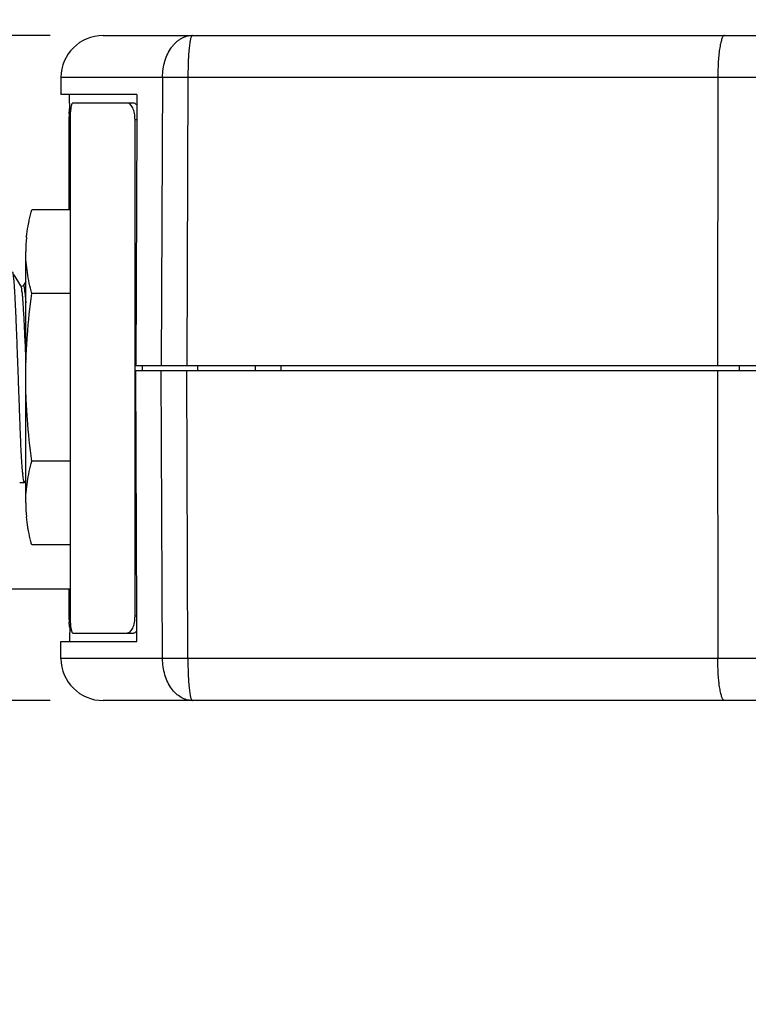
# Model space of a CAD drawing. Header units: inches. Extents: x 0.2 to 16.8, y 0.2 to 10.8.
# Tile 33 of 37: x 6.849 to 7.711, y 8.899 to 10.066. Entities that reach past the tile are written whole.
import ezdxf

# ---------------------------------------------------------------- set-up
doc = ezdxf.new("R2010")
doc.units = ezdxf.units.IN
doc.header["$LTSCALE"] = 0.935
doc.header["$MEASUREMENT"] = 0
doc.layers.get('0').update_dxf_attribs({"linetype": 'CONTINUOUS'})
doc.layers.add('DIMENSIONS', color=7, linetype='CONTINUOUS')
doc.styles.get("Standard").update_dxf_attribs({"font": 'txt', "width": 0.8})
doc.dimstyles.new('DIMSTYLE_1', dxfattribs={"dimtxt": 0.125, "dimasz": 0.18, "dimexe": 0.18, "dimexo": 0.0625, "dimgap": 0.09, "dimtad": 0, "dimtih": 1, "dimtoh": 1, "dimdec": 3, "dimzin": 4, "dimdsep": 46, "dimtxsty": 'STANDARD', "dimblk": '_FILLED', "dimblk1": '_FILLED', "dimblk2": '_FILLED', "dimcen": 0.09, "dimadec": 0, "dimazin": 0, "dimtp": 0.01, "dimtm": 0.01, "dimtfac": 1, "dimtdec": 3, "dimtofl": 0, "dimtmove": 0, "dimatfit": 3, "dimldrblk": '_FILLED', "dimfxl": 1, "dimtolj": 1, "dimtzin": 4, "dimarcsym": 0})

# ---------------------------------------------------------------- blocks, each defined once
blk = doc.blocks.new('_FILLED')
at = {"color": 0, "linetype": 'BYBLOCK'}
blk.add_solid([(0, 0), (-1, 0.1736), (-1, -0.1736)], dxfattribs=at)
blk = doc.blocks.new('*D0')
at = {"layer": 'DIMENSIONS', "color": 2, "linetype": 'CONTINUOUS'}
for p, q in [((5.8029, 10.0468), (5.8029, 10.4068)), ((6.885, 10.0468), (5.6779, 10.0468)), ((6.885, 9.2588), (5.6779, 9.2588)), ((5.8029, 9.2588), (5.8029, 8.8988))]:
    blk.add_line(p, q, dxfattribs=at)
at = {"layer": 'DIMENSIONS', "color": 2, "linetype": 'CONTINUOUS', "xscale": 0.18, "yscale": 0.18, "zscale": 0.18}
for p, rotation in [((5.8029, 10.0468), 270), ((5.8029, 9.2588), 90)]:
    blk.add_blockref('_FILLED', p, dxfattribs=dict(at, rotation=rotation))
at = {"layer": 'DIMENSIONS', "color": 2, "linetype": 'CONTINUOUS', "insert": (5.8029, 9.7153), "char_height": 0.125, "width": 1.225, "attachment_point": 2, "line_spacing_factor": 0.9}
blk.add_mtext('.788{\\Ftxt.shx;\\W1.000000;\\H0.125000; }[20.02]', dxfattribs=at)

msp = doc.modelspace()

# ---------------------------------------------------------------- linework, layer by layer
at = {"color": 7, "linetype": 'CONTINUOUS'}
for p, q in [((6.9475, 10.0468), (10.9029, 10.0468)), ((6.8975, 9.9973), (6.8973, 9.9768)), ((6.9874, 9.9768), (6.8973, 9.9768)), ((6.9081, 9.9558), (6.9079, 9.9768)), ((6.9874, 9.9768), (6.9873, 9.9468)), ((6.9834, 9.9668), (6.9117, 9.9668)), ((6.9073, 9.954), (6.9078, 9.9594)), ((6.9078, 9.9594), (6.9081, 9.9613)), ((6.9071, 9.9468), (6.9071, 9.8404)), ((6.9084, 9.9468), (6.9084, 9.3588)), ((6.9853, 9.3588), (6.9853, 9.9468)), ((6.9873, 9.9468), (6.9862, 9.6558)), ((6.9084, 9.8404), (6.8631, 9.8404)), ((6.8559, 9.4929), (6.8559, 9.7908)), ((6.85, 9.7501), (6.8424, 9.7634)), ((6.8559, 9.7554), (6.8529, 9.7501)), ((6.85, 9.7501), (6.85, 9.7501)), ((6.8503, 9.7498), (6.8501, 9.75)), ((6.8509, 9.7495), (6.8503, 9.7498)), ((6.8529, 9.7501), (6.8529, 9.7502)), ((6.9084, 9.7411), (6.8631, 9.7411)), ((6.9862, 9.6558), (10.9029, 9.6558)), ((6.9862, 9.6498), (10.9029, 9.6498)), ((6.9873, 9.3588), (6.9862, 9.6498)), ((6.9941, 9.6498), (6.9941, 9.6558)), ((7.0596, 9.6498), (7.0596, 9.6558)), ((7.1279, 9.6498), (7.1279, 9.6558)), ((7.1579, 9.6558), (7.1579, 9.6498)), ((7.7005, 9.6558), (7.7005, 9.6498)), ((6.9084, 9.5425), (6.8631, 9.5425)), ((6.8527, 9.523), (6.8523, 9.5275)), ((6.8535, 9.5182), (6.8527, 9.523)), ((6.8544, 9.5171), (6.8563, 9.5203)), ((6.8541, 9.5168), (6.8488, 9.5168)), ((6.8544, 9.5171), (6.8542, 9.5168)), ((6.9084, 9.4432), (6.8631, 9.4432)), ((6.9084, 9.3906), (6.8359, 9.3906)), ((6.9071, 9.3906), (6.9071, 9.3588)), ((6.9874, 9.3288), (6.9873, 9.3588)), ((6.9078, 9.3463), (6.9073, 9.3517)), ((6.9081, 9.3498), (6.9079, 9.3288)), ((6.9117, 9.3388), (6.9834, 9.3388)), ((6.8975, 9.3084), (6.8973, 9.3288)), ((6.8973, 9.3288), (6.9874, 9.3288)), ((10.9029, 9.2588), (6.9475, 9.2588))]:
    msp.add_line(p, q, dxfattribs=at)
at = {"color": 9, "linetype": 'CONTINUOUS'}
for p, q in [((6.8975, 9.9973), (7.0178, 9.9973)), ((7.0178, 9.9973), (7.0164, 9.6558)), ((7.0178, 9.9973), (7.0479, 9.9973)), ((7.0479, 9.9973), (7.0465, 9.6558)), ((7.0479, 9.9973), (7.6753, 9.9973)), ((7.6753, 9.9973), (7.675, 9.6558)), ((7.6753, 9.9973), (7.7225, 9.9973)), ((6.9071, 9.9468), (6.9084, 9.9468)), ((6.9873, 9.9468), (6.9853, 9.9468)), ((6.8548, 9.7432), (6.8559, 9.7302)), ((7.0178, 9.3084), (7.0164, 9.6498)), ((7.0479, 9.3084), (7.0465, 9.6498)), ((7.675, 9.6498), (7.6753, 9.3084)), ((6.9071, 9.3588), (6.9084, 9.3588)), ((6.9873, 9.3588), (6.9853, 9.3588)), ((7.0178, 9.3084), (6.8975, 9.3084)), ((7.0479, 9.3084), (7.0178, 9.3084)), ((7.6753, 9.3084), (7.0479, 9.3084)), ((7.7225, 9.3084), (7.6753, 9.3084))]:
    msp.add_line(p, q, dxfattribs=at)
at = {"color": 7, "linetype": 'CONTINUOUS'}
msp.add_lwpolyline([(6.8529, 9.7502), (6.8528, 9.75), (6.8509, 9.7495)], dxfattribs=at)
for centre, radius, start, end in [((6.9475, 9.9968), 0.05, 90, 179.5), ((7.0355, 9.9469), 0.1284, 177.2647, 180.0106), ((7.0164, 9.9476), 0.1093, 176.6837, 177.1992), ((7.0395, 9.9468), 0.131, 178.6464, 180.0047), ((7.0192, 9.7907), 0.1633, 174.155, 179.9832), ((7.1374, 9.5524), 0.2862, 184.635, 184.9875), ((7.0212, 9.493), 0.1653, 180.0514, 185.7904), ((7.0381, 9.3588), 0.131, 179.9953, 181.3536), ((7.0232, 9.3584), 0.1161, 181.3112, 183.3012), ((6.9616, 9.353), 0.0542, 187.1564, 188.0046), ((6.9517, 9.3516), 0.0442, 187.9642, 189.4865), ((6.9475, 9.3088), 0.05, 180.5, 270)]:
    msp.add_arc(centre, radius, start, end, dxfattribs=at)
at = {"color": 9, "linetype": 'CONTINUOUS'}
for centre in [(6.7393, 9.7305), (6.7428, 9.7305)]:
    msp.add_arc(centre, 0.1128, 6.4646, 7.1224, dxfattribs=at)
for points, knots in [([(7.0178, 9.9973), (7.0179, 10.0006), (7.0184, 10.0071), (7.0204, 10.0165), (7.0237, 10.0251), (7.0274, 10.0315), (7.0309, 10.0359), (7.0337, 10.0387), (7.0367, 10.0412), (7.0398, 10.0432), (7.043, 10.0448), (7.0464, 10.046), (7.0492, 10.0466), (7.0515, 10.0468), (7.0527, 10.0468), (7.0532, 10.0468)], [0, 0, 0, 0, 0.147302, 0.291145, 0.428747, 0.558139, 0.619615, 0.678819, 0.735873, 0.791084, 0.844821, 0.897282, 0.948756, 0.974182, 1, 1, 1, 1]), ([(7.0532, 10.0468), (7.0532, 10.0468), (7.0531, 10.0468), (7.0529, 10.0468), (7.0527, 10.0466), (7.0524, 10.0463), (7.0521, 10.0459), (7.0519, 10.0454), (7.0515, 10.0445), (7.0511, 10.043), (7.0506, 10.041), (7.0502, 10.0386), (7.0498, 10.0357), (7.0494, 10.0325), (7.0491, 10.029), (7.0488, 10.0251), (7.0485, 10.0209), (7.0483, 10.0165), (7.0481, 10.0119), (7.048, 10.0054), (7.0479, 10.0006), (7.0479, 9.9973)], [0, 0, 0, 0, 0.002588, 0.005172, 0.011854, 0.019706, 0.029247, 0.040653, 0.054047, 0.086979, 0.128162, 0.177393, 0.234366, 0.298693, 0.369873, 0.447317, 0.530345, 0.618182, 0.709998, 0.804893, 1, 1, 1, 1]), ([(7.6831, 10.0468), (7.683, 10.0468), (7.6827, 10.0468), (7.6823, 10.0466), (7.682, 10.0463), (7.6814, 10.0457), (7.6808, 10.0446), (7.6801, 10.043), (7.6794, 10.0409), (7.6787, 10.0384), (7.6781, 10.0355), (7.6776, 10.0322), (7.677, 10.0286), (7.6764, 10.0233), (7.6758, 10.016), (7.6754, 10.0068), (7.6753, 10.0005), (7.6753, 9.9973)], [0, 0, 0, 0, 0.007582, 0.015829, 0.025259, 0.036217, 0.06343, 0.098313, 0.141012, 0.191378, 0.249087, 0.313692, 0.38465, 0.461341, 0.629108, 0.810895, 1, 1, 1, 1]), ([(6.85, 9.7501), (6.8501, 9.75), (6.8502, 9.7498), (6.8504, 9.7491), (6.8507, 9.7481), (6.8509, 9.7464), (6.8511, 9.7452), (6.8512, 9.7445)], [0, 0, 0, 0, 0.059907, 0.137999, 0.350195, 0.637698, 1, 1, 1, 1]), ([(6.8513, 9.7432), (6.8516, 9.7413), (6.852, 9.7368), (6.8525, 9.7294), (6.8531, 9.7205), (6.8537, 9.7102), (6.8542, 9.6988), (6.855, 9.6819), (6.8556, 9.6688), (6.8559, 9.6599)], [0, 0, 0, 0, 0.070763, 0.16068, 0.268274, 0.391755, 0.52906, 0.677891, 1, 1, 1, 1]), ([(6.8529, 9.7502), (6.8529, 9.7502), (6.853, 9.7503), (6.8531, 9.7504), (6.8532, 9.7504), (6.8533, 9.7504), (6.8535, 9.7502), (6.8536, 9.75), (6.8537, 9.7498), (6.8538, 9.7494), (6.8539, 9.7491), (6.854, 9.7484), (6.8542, 9.7474), (6.8545, 9.7461), (6.8546, 9.7451), (6.8547, 9.7445)], [0, 0, 0, 0, 0.027809, 0.048393, 0.065171, 0.0838, 0.108705, 0.141877, 0.18414, 0.235871, 0.297254, 0.368379, 0.539963, 0.750609, 1, 1, 1, 1]), ([(7.0532, 9.2588), (7.0521, 9.2588), (7.0498, 9.259), (7.0464, 9.2597), (7.043, 9.2608), (7.0386, 9.263), (7.0335, 9.2669), (7.0281, 9.273), (7.0237, 9.2806), (7.0204, 9.2892), (7.0184, 9.2986), (7.0179, 9.3051), (7.0178, 9.3084)], [0, 0, 0, 0, 0.051222, 0.10284, 0.155267, 0.208897, 0.321119, 0.441653, 0.57111, 0.708749, 0.852648, 1, 1, 1, 1]), ([(7.0479, 9.3084), (7.0479, 9.3051), (7.048, 9.2987), (7.0482, 9.2908), (7.0485, 9.2848), (7.0488, 9.2806), (7.0491, 9.2767), (7.0494, 9.2731), (7.0498, 9.2699), (7.0502, 9.2671), (7.0506, 9.2646), (7.0511, 9.2626), (7.0515, 9.2612), (7.0519, 9.2603), (7.0521, 9.2598), (7.0524, 9.2594), (7.0527, 9.2591), (7.0529, 9.2589), (7.0531, 9.2588), (7.0532, 9.2588)], [0, 0, 0, 0, 0.195212, 0.382012, 0.469891, 0.552944, 0.630406, 0.701594, 0.765918, 0.822879, 0.872077, 0.913216, 0.946157, 0.959558, 0.970944, 0.980413, 0.988151, 0.99455, 1, 1, 1, 1]), ([(7.6831, 9.2588), (7.683, 9.2588), (7.6827, 9.2589), (7.6823, 9.2591), (7.682, 9.2594), (7.6814, 9.26), (7.6808, 9.2611), (7.6801, 9.2627), (7.6794, 9.2648), (7.6787, 9.2673), (7.6781, 9.2702), (7.6776, 9.2734), (7.677, 9.277), (7.6764, 9.2824), (7.6758, 9.2896), (7.6754, 9.2988), (7.6753, 9.3052), (7.6753, 9.3084)], [0, 0, 0, 0, 0.007582, 0.015829, 0.025259, 0.036217, 0.06343, 0.098313, 0.141012, 0.191378, 0.249087, 0.313692, 0.38465, 0.461341, 0.629108, 0.810895, 1, 1, 1, 1])]:
    msp.add_open_spline(points, degree=3, knots=knots, dxfattribs=at)
at = {"color": 7, "linetype": 'CONTINUOUS'}
for points, knots in [([(6.9117, 9.9668), (6.9116, 9.9668), (6.9114, 9.9668), (6.9111, 9.9665), (6.9108, 9.9661), (6.9105, 9.9656), (6.9102, 9.9649), (6.91, 9.964), (6.9097, 9.9631), (6.9094, 9.9616), (6.9091, 9.9594), (6.9088, 9.9565), (6.9086, 9.9533), (6.9085, 9.9511), (6.9085, 9.9499)], [0, 0, 0, 0, 0.018191, 0.039967, 0.067579, 0.102046, 0.143794, 0.192849, 0.248984, 0.311889, 0.456519, 0.622783, 0.805741, 1, 1, 1, 1]), ([(6.9853, 9.9468), (6.9853, 9.9481), (6.9852, 9.9507), (6.9847, 9.9544), (6.9838, 9.9579), (6.9827, 9.9609), (6.9813, 9.9634), (6.9799, 9.965), (6.9788, 9.966), (6.9779, 9.9665), (6.977, 9.9668), (6.9764, 9.9668), (6.9761, 9.9668)], [0, 0, 0, 0, 0.165149, 0.325387, 0.476069, 0.613272, 0.733938, 0.836894, 0.882096, 0.923729, 0.962653, 1, 1, 1, 1]), ([(6.9873, 9.9647), (6.987, 9.965), (6.9864, 9.9656), (6.9854, 9.9663), (6.9844, 9.9667), (6.9837, 9.9668), (6.9834, 9.9668)], [0, 0, 0, 0, 0.287689, 0.545529, 0.779822, 1, 1, 1, 1]), ([(6.8592, 9.8238), (6.8595, 9.8252), (6.8606, 9.8308), (6.862, 9.8363), (6.8631, 9.8404)], [0, 0, 0, 0, 0.248876, 1, 1, 1, 1]), ([(6.8568, 9.8074), (6.8569, 9.8087), (6.8575, 9.8142), (6.8584, 9.8197), (6.8592, 9.8238)], [0, 0, 0, 0, 0.249152, 1, 1, 1, 1]), ([(6.8631, 9.7411), (6.8609, 9.7493), (6.8582, 9.7616), (6.8563, 9.7783), (6.8559, 9.7866), (6.8559, 9.7908)], [0, 0, 0, 0, 0.503382, 0.752217, 1, 1, 1, 1]), ([(6.8521, 9.5293), (6.8519, 9.5328), (6.8513, 9.5406), (6.8506, 9.5537), (6.8499, 9.5691), (6.8492, 9.5865), (6.8485, 9.6054), (6.8478, 9.6253), (6.8471, 9.6456), (6.8463, 9.6658), (6.8456, 9.6853), (6.8449, 9.7037), (6.8443, 9.7181), (6.8438, 9.7286), (6.8434, 9.7357), (6.8431, 9.7421), (6.8427, 9.7479), (6.8424, 9.7529), (6.842, 9.7572), (6.8417, 9.7603), (6.8414, 9.7623), (6.8413, 9.7636), (6.8411, 9.7646), (6.8409, 9.7655), (6.8407, 9.7661), (6.8406, 9.7665), (6.8405, 9.7666)], [0, 0, 0, 0, 0.043942, 0.099447, 0.165028, 0.238924, 0.319149, 0.403542, 0.489831, 0.575693, 0.658816, 0.736961, 0.808027, 0.840298, 0.870101, 0.897236, 0.92152, 0.942792, 0.960911, 0.97576, 0.981929, 0.987249, 0.991714, 0.995322, 0.998078, 1, 1, 1, 1]), ([(6.8559, 9.6418), (6.8559, 9.6501), (6.8563, 9.6667), (6.8582, 9.6999), (6.8609, 9.7247), (6.8631, 9.7411)], [0, 0, 0, 0, 0.250014, 0.500031, 1, 1, 1, 1]), ([(6.8631, 9.5425), (6.8609, 9.559), (6.8582, 9.5838), (6.8563, 9.6169), (6.8559, 9.6335), (6.8559, 9.6418)], [0, 0, 0, 0, 0.49997, 0.749987, 1, 1, 1, 1]), ([(6.8559, 9.4929), (6.8559, 9.497), (6.8563, 9.5054), (6.8582, 9.522), (6.8609, 9.5344), (6.8631, 9.5425)], [0, 0, 0, 0, 0.247783, 0.496618, 1, 1, 1, 1]), ([(6.8541, 9.5168), (6.8541, 9.5168), (6.854, 9.5169), (6.8539, 9.517), (6.8538, 9.5173), (6.8536, 9.5177), (6.8535, 9.518), (6.8535, 9.5182)], [0, 0, 0, 0, 0.11713, 0.202926, 0.311774, 0.604074, 1, 1, 1, 1]), ([(6.8592, 9.4599), (6.8589, 9.4613), (6.8579, 9.4667), (6.8572, 9.4722), (6.8568, 9.4763)], [0, 0, 0, 0, 0.250976, 1, 1, 1, 1]), ([(6.8631, 9.4432), (6.8627, 9.4446), (6.8613, 9.4501), (6.86, 9.4557), (6.8592, 9.4599)], [0, 0, 0, 0, 0.251179, 1, 1, 1, 1]), ([(6.9084, 9.3588), (6.9084, 9.3574), (6.9085, 9.3545), (6.9087, 9.3504), (6.909, 9.3467), (6.9094, 9.3444), (6.9096, 9.3433)], [0, 0, 0, 0, 0.282651, 0.551784, 0.794646, 1, 1, 1, 1]), ([(6.9761, 9.3388), (6.9764, 9.3388), (6.977, 9.3389), (6.9779, 9.3392), (6.9788, 9.3397), (6.9799, 9.3406), (6.9813, 9.3423), (6.9827, 9.3448), (6.9838, 9.3478), (6.9847, 9.3512), (6.9852, 9.355), (6.9853, 9.3575), (6.9853, 9.3588)], [0, 0, 0, 0, 0.037347, 0.076271, 0.117904, 0.163106, 0.266062, 0.386728, 0.523931, 0.674613, 0.834851, 1, 1, 1, 1]), ([(6.9096, 9.3433), (6.9096, 9.343), (6.9098, 9.3423), (6.91, 9.3414), (6.9103, 9.3407), (6.9105, 9.34), (6.9108, 9.3395), (6.9111, 9.3391), (6.9114, 9.3389), (6.9116, 9.3388), (6.9117, 9.3388)], [0, 0, 0, 0, 0.201034, 0.38034, 0.537011, 0.670425, 0.780841, 0.869715, 0.940387, 1, 1, 1, 1]), ([(6.9834, 9.3388), (6.9837, 9.3388), (6.9844, 9.3389), (6.9854, 9.3394), (6.9864, 9.3401), (6.987, 9.3407), (6.9873, 9.341)], [0, 0, 0, 0, 0.220178, 0.454471, 0.712311, 1, 1, 1, 1])]:
    msp.add_open_spline(points, degree=3, knots=knots, dxfattribs=at)

# ---------------------------------------------------------------- dimensions: what is measured, and where the dimension line sits
at = {"layer": 'DIMENSIONS', "color": 2, "linetype": 'CONTINUOUS'}
dim = msp.add_linear_dim(base=(5.8029, 9.2588), p1=(6.885, 10.0468), p2=(6.885, 9.2588), angle=270, dimstyle='DIMSTYLE_1', dxfattribs=at)
dim.commit()
dim.dimension.update_dxf_attribs({"geometry": '*D0', "text_midpoint": (5.6779, 9.6528), "dimtype": 160})

doc.saveas('drawing.dxf')
